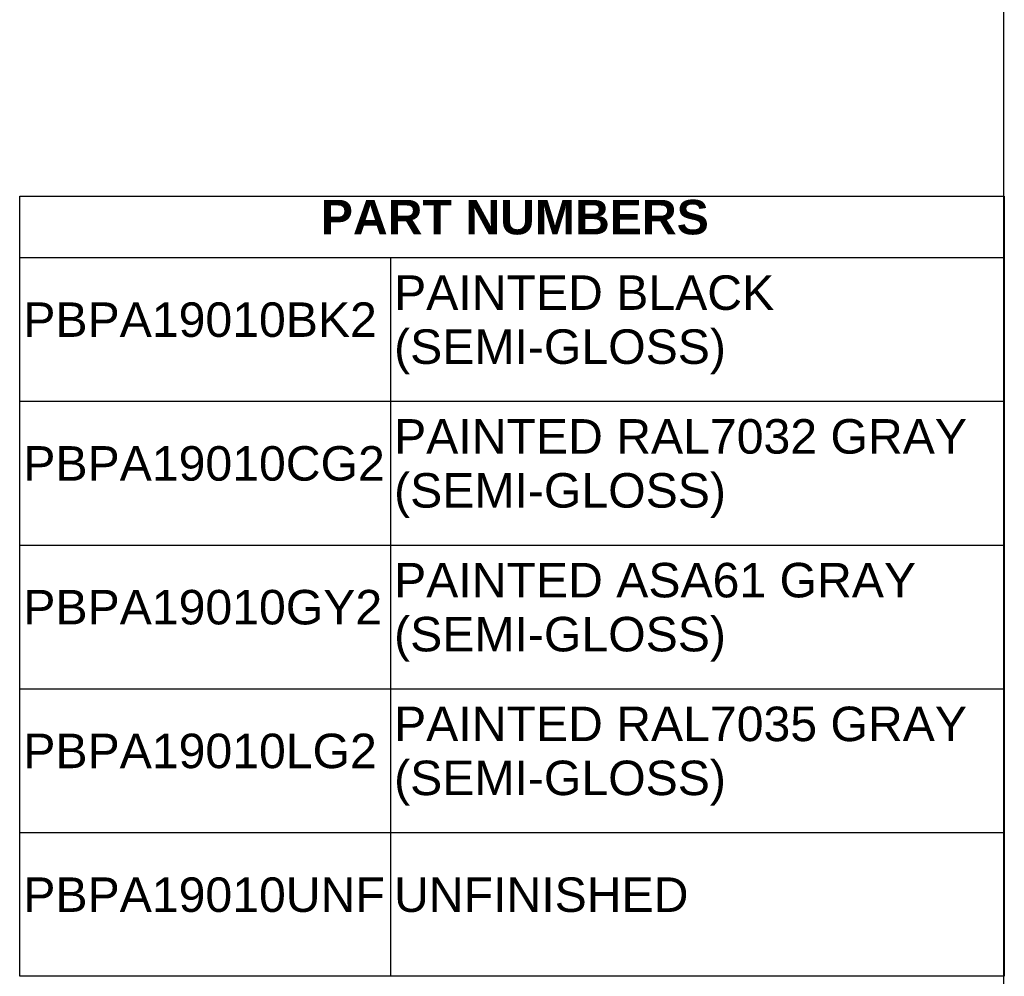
# Model space of a CAD drawing. Header units: inches. Extents: x 0 to 80, y 0 to 59.8.
# Tile 10 of 11: x 62.9 to 80, y 13.3 to 29.9. Entities that reach past the tile are written whole.
import ezdxf
from ezdxf.enums import TextEntityAlignment as Align

# ---------------------------------------------------------------- set-up
doc = ezdxf.new("R2010")
doc.units = ezdxf.units.IN
doc.header["$MEASUREMENT"] = 0
doc.layers.add('Default', color=7, linetype='Continuous')
doc.styles.add('SEACAD_Arial', font='arial.ttf')
doc.styles.add('SEACAD_ArialB', font='arialbd.ttf')

# ---------------------------------------------------------------- blocks, each defined once
blk = doc.blocks.new('SE1')
at = {"color": 7, "linetype": 'Continuous'}
for p, q in [((62.876, 25.756), (80.007, 25.756)), ((69.327, 25.756), (69.327, 23.256)), ((62.876, 23.256), (80.007, 23.256)), ((69.327, 23.256), (69.327, 20.756)), ((62.876, 20.756), (80.007, 20.756)), ((69.327, 20.756), (69.327, 18.256)), ((62.876, 18.256), (80.007, 18.256)), ((69.327, 18.256), (69.327, 15.756)), ((62.876, 15.756), (80.007, 15.756)), ((69.327, 15.756), (69.327, 13.256))]:
    blk.add_line(p, q, dxfattribs=at)
blk.add_lwpolyline([(62.876, 13.256), (62.876, 26.821), (80.007, 26.821), (80.007, 13.256), (62.876, 13.256)], dxfattribs=at)
for s, style, p in [('PART NUMBERS', 'SEACAD_ArialB', (68.115, 26.758)), ('PAINTED BLACK', 'SEACAD_Arial', (69.39, 25.445)), ('PBPA19010BK2', 'SEACAD_Arial', (62.939, 24.975)), ('(SEMI-GLOSS)', 'SEACAD_Arial', (69.39, 24.506)), ('PAINTED RAL7032 GRAY', 'SEACAD_Arial', (69.39, 22.945)), ('PBPA19010CG2', 'SEACAD_Arial', (62.939, 22.475)), ('(SEMI-GLOSS)', 'SEACAD_Arial', (69.39, 22.006)), ('PAINTED ASA61 GRAY', 'SEACAD_Arial', (69.39, 20.445)), ('PBPA19010GY2', 'SEACAD_Arial', (62.939, 19.975)), ('(SEMI-GLOSS)', 'SEACAD_Arial', (69.39, 19.506)), ('PAINTED RAL7035 GRAY', 'SEACAD_Arial', (69.39, 17.945)), ('PBPA19010LG2', 'SEACAD_Arial', (62.939, 17.475)), ('(SEMI-GLOSS)', 'SEACAD_Arial', (69.39, 17.006)), ('PBPA19010UNF', 'SEACAD_Arial', (62.939, 14.975)), ('UNFINISHED', 'SEACAD_Arial', (69.39, 14.975))]:
    blk.add_text(s, height=0.6, dxfattribs=dict(at, style=style)).set_placement(p, align=Align.TOP_LEFT)

msp = doc.modelspace()

# ---------------------------------------------------------------- linework, layer by layer
at = {"layer": 'Default', "color": 7, "linetype": 'Continuous'}
msp.add_line((80, 0), (80, 59.783), dxfattribs=at)

# ---------------------------------------------------------------- block references
msp.add_blockref('SE1', (0, 0))

doc.saveas('drawing.dxf')
